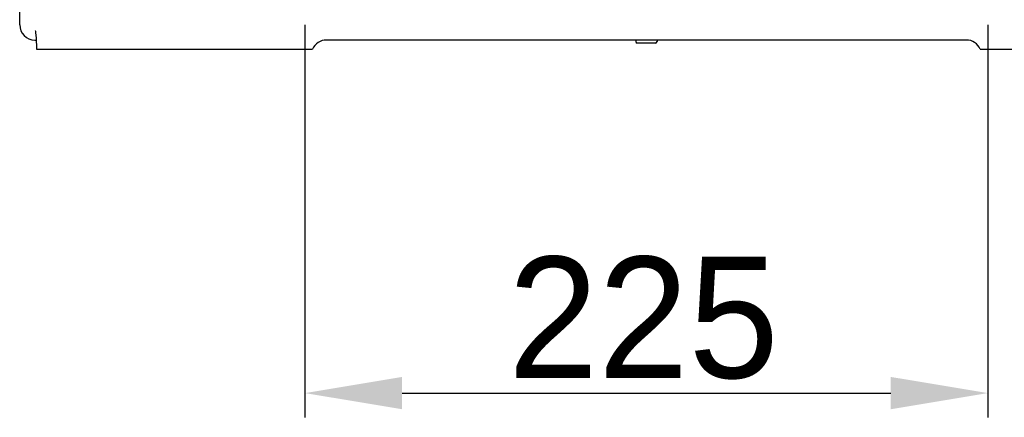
# Model space of a CAD drawing. Header units: millimetres. Extents: x 4086 to 10416, y 123 to 1549.
# Tile 53 of 99: x 7330 to 7412, y 602 to 635. Entities that reach past the tile are written whole.
import ezdxf

# ---------------------------------------------------------------- set-up
doc = ezdxf.new("R2010")
doc.units = ezdxf.units.MM
doc.layers.add('外形图', color=7, linetype='Continuous')
doc.layers.add('尺寸标注', color=7, linetype='Continuous')
doc.styles.add('思源黑', font='SourceHanSansCN-Normal.ttf')
doc.dimstyles.new('尺寸标注_1_4比例中六', dxfattribs={"dimtxt": 10, "dimasz": 8, "dimexe": 2, "dimexo": 1.5, "dimgap": 1, "dimtad": 1, "dimdec": 1, "dimlfac": 4, "dimdsep": 46, "dimtxsty": '思源黑', "dimcen": 0.09, "dimadec": 0, "dimazin": 0, "dimtp": 0.01, "dimtm": 0.01, "dimtfac": 1, "dimtdec": 1, "dimtofl": 0, "dimtmove": 0, "dimatfit": 3, "dimfxl": 1, "dimtolj": 1, "dimarcsym": 0})

# ---------------------------------------------------------------- blocks, each defined once
blk = doc.blocks.new('*D791')
at = {"layer": 'Defpoints', "color": 0}
for p in [(7353.967, 635.577), (7410.217, 635.577), (7410.217, 603.703)]:
    blk.add_point(p, dxfattribs=at)
at = {"layer": '尺寸标注', "color": 0, "lineweight": -2}
for p, q in [((7353.967, 634.077), (7353.967, 601.703)), ((7410.217, 634.077), (7410.217, 601.703)), ((7361.967, 603.703), (7402.217, 603.703))]:
    blk.add_line(p, q, dxfattribs=at)
at = {"layer": '尺寸标注', "color": 0}
for points in [[(7361.967, 605.036), (7361.967, 602.37), (7353.967, 603.703)], [(7402.217, 602.37), (7402.217, 605.036), (7410.217, 603.703)]]:
    blk.add_solid(points, dxfattribs=at)
at = {"layer": '尺寸标注', "color": 0, "insert": (7381.847, 609.881), "char_height": 10, "attachment_point": 5, "style": '思源黑'}
blk.add_mtext('\\A1;225', dxfattribs=at)

msp = doc.modelspace()

# ---------------------------------------------------------------- linework, layer by layer
at = {"layer": '外形图', "linetype": 'Continuous'}
for p, q in [((7330.467, 634.077), (7330.467, 635.827)), ((7331.746, 633.62), (7331.747, 633.618)), ((7331.717, 632.827), (7331.828, 632.827)), ((7408.446, 632.827), (7355.737, 632.827)), ((7381.217, 632.827), (7381.217, 632.702)), ((7382.967, 632.827), (7382.967, 632.702)), ((7331.858, 632.077), (7354.592, 632.077)), ((7382.842, 632.577), (7381.342, 632.577)), ((7409.592, 632.077), (7432.325, 632.077))]:
    msp.add_line(p, q, dxfattribs=at)
for points in [[(7331.746, 633.622), (7331.747, 633.616), (7331.76, 633.548), (7331.778, 633.415), (7331.799, 633.227), (7331.818, 632.988), (7331.836, 632.705), (7331.85, 632.383), (7331.858, 632.077)], [(7331.834, 632.73), (7331.849, 632.412), (7331.857, 632.104)]]:
    msp.add_lwpolyline(points, dxfattribs=at)
for centre, radius, start, end in [((7331.717, 634.077), 1.25, 180, 270), ((7355.737, 631.577), 1.25, 90, 156.42182), ((7381.342, 632.702), 0.125, 180, 270), ((7382.842, 632.702), 0.125, 270, 0), ((7408.446, 631.577), 1.25, 23.57816, 90)]:
    msp.add_arc(centre, radius, start, end, dxfattribs=at)

# ---------------------------------------------------------------- dimensions: what is measured, and where the dimension line sits
at = {"layer": '尺寸标注'}
dim = msp.add_linear_dim(base=(7410.217, 603.703), p1=(7353.967, 635.577), p2=(7410.217, 635.577), dimstyle='尺寸标注_1_4比例中六', dxfattribs=at)
dim.commit()
dim.dimension.update_dxf_attribs({"geometry": '*D791', "text_midpoint": (7381.847, 603.703), "dimtype": 160})

doc.saveas('drawing.dxf')
